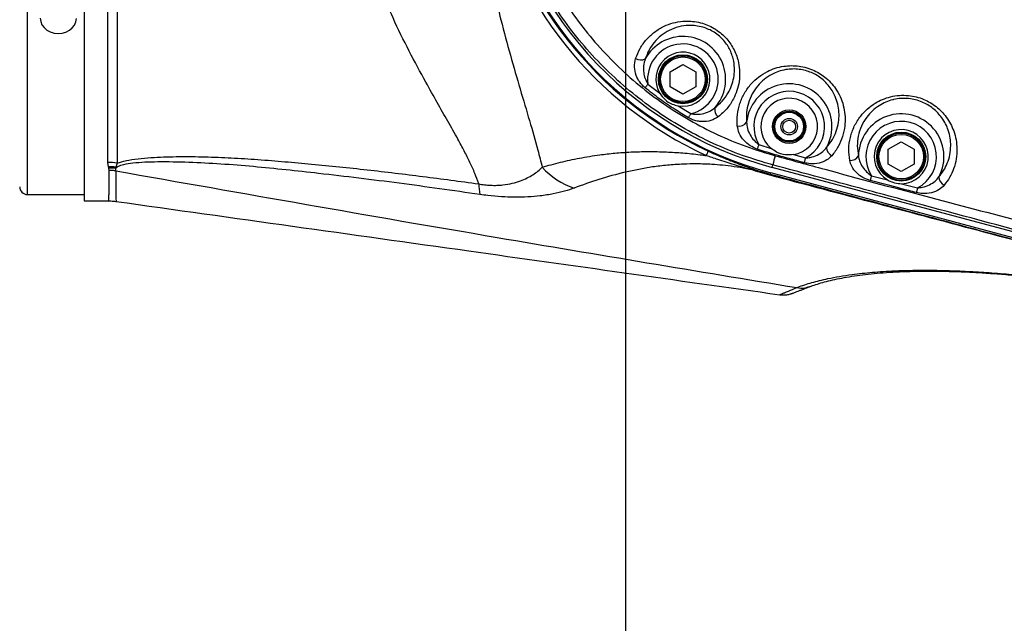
# Model space of a CAD drawing. Extents: x 0 to 8410, y 0 to 5940.
# Tile 134 of 158: x 5412 to 5794, y 4104 to 4338. Entities that reach past the tile are written whole.
import ezdxf

# ---------------------------------------------------------------- set-up
doc = ezdxf.new("R2010")
doc.units = 0
doc.header["$LTSCALE"] = 10
doc.layers.get('0').update_dxf_attribs({"linetype": 'CONTINUOUS'})
doc.styles.add('SLDTEXTSTYLE0', font='TXT', dxfattribs={"width": 0.605})
doc.dimstyles.new('SLDDIMSTYLE1', dxfattribs={"dimtxt": 50, "dimasz": 50, "dimexe": 0, "dimexo": 0.0625, "dimgap": 12.5, "dimtad": 1, "dimdec": 1, "dimrnd": 1e-09, "dimzin": 12, "dimtxsty": 'SLDTEXTSTYLE0', "dimsah": 1, "dimcen": 0.09, "dimazin": 3, "dimtfac": 1, "dimtofl": 0, "dimtmove": 0, "dimatfit": 3, "dimtolj": 1, "dimtzin": 12})
doc.dimstyles.new('SLDDIMSTYLE2', dxfattribs={"dimtxt": 50, "dimasz": 50, "dimexe": 0, "dimexo": 0.0625, "dimgap": 12.5, "dimtad": 1, "dimdec": 0, "dimrnd": 1e-09, "dimzin": 12, "dimtxsty": 'SLDTEXTSTYLE0', "dimsah": 1, "dimcen": 0.09, "dimazin": 3, "dimtfac": 1, "dimtofl": 0, "dimtmove": 0, "dimatfit": 3, "dimtolj": 1, "dimtzin": 12})

# ---------------------------------------------------------------- blocks, each defined once
blk = doc.blocks.new('_D_9')
at = {"color": 7, "linetype": 'CONTINUOUS'}
for p, q in [((6136.63, 4639.08), (2746.63, 4639.08)), ((2761.63, 4639.08), (2761.63, 1533.02)), ((3861.91, 1533.02), (2746.63, 1533.02))]:
    blk.add_line(p, q, dxfattribs=at)
for points in [[(2761.63, 4639.08), (2754.13, 4589.08), (2769.13, 4589.08)], [(2761.63, 1533.02), (2769.13, 1583.02), (2754.13, 1583.02)]]:
    blk.add_solid(points, dxfattribs=at)
at = {"color": 7, "linetype": 'CONTINUOUS', "insert": (2697.18, 3009.66), "char_height": 50, "attachment_point": 1, "rotation": 90, "style": 'SLDTEXTSTYLE0'}
blk.add_mtext('3106', dxfattribs=at)
blk = doc.blocks.new('_D_10')
at = {"color": 7, "linetype": 'CONTINUOUS'}
for p, q in [((4681.63, 4133.02), (4681.63, 5288.89)), ((6156.63, 4443.02), (6156.63, 5288.89)), ((4681.63, 5273.89), (6156.63, 5273.89))]:
    blk.add_line(p, q, dxfattribs=at)
for points in [[(4681.63, 5273.89), (4731.63, 5266.39), (4731.63, 5281.39)], [(6156.63, 5273.89), (6106.63, 5281.39), (6106.63, 5266.39)]]:
    blk.add_solid(points, dxfattribs=at)
at = {"color": 7, "linetype": 'CONTINUOUS', "insert": (5342.75, 5338.34), "char_height": 50, "attachment_point": 1, "style": 'SLDTEXTSTYLE0'}
blk.add_mtext('1475', dxfattribs=at)
blk = doc.blocks.new('_D_14')
at = {"color": 7, "linetype": 'CONTINUOUS'}
for p, q in [((5646.63, 4403.02), (5646.63, 3913.16)), ((6156.63, 4403.02), (6156.63, 3913.16)), ((6156.63, 3928.16), (5646.63, 3928.16))]:
    blk.add_line(p, q, dxfattribs=at)
for points in [[(5646.63, 3928.16), (5696.63, 3920.66), (5696.63, 3935.66)], [(6156.63, 3928.16), (6106.63, 3935.66), (6106.63, 3920.66)]]:
    blk.add_solid(points, dxfattribs=at)
at = {"color": 7, "linetype": 'CONTINUOUS', "insert": (5844.34, 3992.61), "char_height": 50, "attachment_point": 1, "style": 'SLDTEXTSTYLE0'}
blk.add_mtext('510', dxfattribs=at)

msp = doc.modelspace()

# ---------------------------------------------------------------- linework, layer by layer
at = {"color": 7, "linetype": 'CONTINUOUS'}
for p, q in [((5436.634006, 4578.021814), (5436.634006, 4268.021633)), ((5663.938942, 4318.133642), (5668.938937, 4321.020414)), ((5668.938937, 4321.020414), (5673.938932, 4318.133642)), ((5663.938942, 4312.360098), (5663.938942, 4318.133642)), ((5673.938932, 4318.133642), (5673.938932, 4312.360098)), ((5668.938937, 4309.473326), (5663.938942, 4312.360098)), ((5673.938932, 4312.360098), (5668.938937, 4309.473326)), ((5748.634042, 4288.108398), (5753.634038, 4290.99517)), ((5753.634038, 4290.99517), (5758.634033, 4288.108398)), ((5748.634042, 4282.335092), (5748.634042, 4288.108398)), ((5758.634033, 4288.108398), (5758.634033, 4282.335092)), ((5753.634038, 4279.44832), (5748.634042, 4282.335092)), ((5758.634033, 4282.335092), (5753.634038, 4279.44832)), ((5909.098329, 4223.712971), (5703.024807, 4278.930237)), ((5909.637155, 4225.819876), (5703.587713, 4281.030704)), ((5414.634051, 4270.52169), (5436.634006, 4270.52169)), ((5436.634006, 4268.021633), (5446.249427, 4268.021633)), ((5449.006738, 4267.889549), (5449.006738, 4267.903139)), ((5717.484655, 4234.663059), (5717.689337, 4234.731962))]:
    msp.add_line(p, q, dxfattribs=at)
at = {"color": 8, "linetype": 'CONTINUOUS'}
for p, q in [((5445.796313, 4282.949497), (5445.796313, 4563.118746)), ((5449.441018, 4563.421537), (5449.441018, 4282.646944)), ((5414.634051, 4270.52169), (5414.634051, 4423.021843)), ((5655.374708, 4313.336899), (5659.948887, 4309.821894)), ((5667.066636, 4304.915239), (5671.983065, 4301.891376)), ((5698.384227, 4289.899399), (5703.153791, 4288.399984)), ((5446.091117, 4281.232168), (5445.796313, 4282.949497)), ((5449.441018, 4282.646944), (5448.895158, 4281.174948)), ((5711.793604, 4285.983135), (5716.464343, 4284.693052)), ((5446.248474, 4280.728628), (5446.091117, 4281.232168)), ((5446.38616, 4279.853632), (5446.248474, 4280.728628)), ((5448.895158, 4281.174948), (5448.769154, 4280.690958)), ((5449.294629, 4281.046678), (5448.769154, 4280.690958)), ((5702.893676, 4278.440763), (5703.024807, 4278.930237)), ((5703.587713, 4281.030704), (5703.846159, 4281.995346)), ((5742.103161, 4277.827551), (5748.287501, 4276.184847)), ((5753.797593, 4274.723102), (5759.984912, 4273.084928)), ((5713.136973, 4234.392692), (5713.135066, 4234.392931)), ((5717.689337, 4234.731962), (5718.021097, 4234.843304))]:
    msp.add_line(p, q, dxfattribs=at)
at = {"color": 7, "linetype": 'CONTINUOUS', "flags": 128}
for points in [[(5419.634881, 4338.96332), (5419.786872, 4337.654878), (5420.282306, 4336.407711), (5421.096148, 4335.284283), (5422.187748, 4334.340622), (5423.502268, 4333.624651), (5424.973907, 4333.171894), (5426.528754, 4333.005001)], [(5426.528754, 4333.005001), (5428.088846, 4333.132555), (5429.575982, 4333.54788), (5430.915656, 4334.230472), (5432.040515, 4335.146), (5432.894411, 4336.248447), (5433.43431, 4337.48274), (5433.63327, 4338.786651)]]:
    msp.add_lwpolyline(points, dxfattribs=at)
at = {"color": 8, "linetype": 'CONTINUOUS', "flags": 128}
for points in [[(5655.374708, 4313.336899), (5655.224862, 4313.14974), (5655.07585, 4312.964012), (5654.928746, 4312.78043), (5654.784503, 4312.600424), (5654.644074, 4312.425186), (5654.508295, 4312.255909), (5654.377999, 4312.093307), (5654.25414, 4311.938812)], [(5671.983065, 4301.891376), (5671.85873, 4301.679422), (5671.735348, 4301.468899), (5671.613516, 4301.261474), (5671.494188, 4301.057865), (5671.378197, 4300.860216), (5671.26626, 4300.669243), (5671.159091, 4300.486614), (5671.057405, 4300.313522)], [(5698.384227, 4289.899399), (5698.303403, 4289.658596), (5698.223295, 4289.419462), (5698.144378, 4289.183666), (5698.067131, 4288.953115), (5697.992029, 4288.729479), (5697.919907, 4288.514187), (5697.851123, 4288.308908), (5697.786035, 4288.114836)], [(5678.027334, 4285.632183), (5678.195896, 4285.996248), (5678.344788, 4286.317875), (5678.473773, 4286.596586), (5678.582491, 4286.83119), (5678.670587, 4287.021448), (5678.73794, 4287.166883), (5678.784194, 4287.267019), (5678.809466, 4287.321617)], [(5716.464343, 4284.693052), (5716.395797, 4284.442474), (5716.327729, 4284.194042), (5716.260733, 4283.949186), (5716.195287, 4283.710052), (5716.131868, 4283.478071), (5716.070833, 4283.255388), (5716.012897, 4283.043434), (5715.958299, 4282.843878)], [(5742.103161, 4277.827551), (5742.036643, 4277.576734), (5741.970481, 4277.327825), (5741.905393, 4277.082731), (5741.841735, 4276.84312), (5741.779985, 4276.610901), (5741.720738, 4276.387979), (5741.664352, 4276.175548), (5741.611304, 4275.975754)], [(5759.984912, 4273.084928), (5759.919109, 4272.835781), (5759.853663, 4272.588302), (5759.78929, 4272.344639), (5759.726228, 4272.106459), (5759.665193, 4271.875431), (5759.606542, 4271.653463), (5759.550633, 4271.441986), (5759.497943, 4271.242906)]]:
    msp.add_lwpolyline(points, dxfattribs=at)
at = {"color": 7, "linetype": 'CONTINUOUS'}
for centre, radius in [((5668.938976, 4315.246853), 9.5), ((5668.938976, 4315.246853), 9.135), ((5710.179417, 4296.864079), 6.5), ((5710.179417, 4296.864079), 6), ((5710.179417, 4296.864079), 5.571281), ((5710.179417, 4296.864079), 3.2), ((5710.179417, 4296.864079), 2.5), ((5753.634054, 4285.221738), 9.5), ((5753.634054, 4285.221738), 9.135)]:
    msp.add_circle(centre, radius, dxfattribs=at)
at = {"color": 8, "linetype": 'CONTINUOUS'}
for centre in [(5668.938976, 4315.246853), (5753.634054, 4285.221738)]:
    msp.add_circle(centre, 8.635, dxfattribs=at)
at = {"color": 7, "linetype": 'CONTINUOUS'}
for centre, radius, start, end in [((5804.021524, 3538.989613), 1580, 55, 155), ((5741.634054, 4423.021738), 147, 188.65002496, 255), ((5741.634054, 4423.021738), 149.174604, 189.35523939, 255), ((5668.938976, 4315.246853), 10.5, 259.72833237, 211.10805152), ((5710.179417, 4296.864079), 11, 278.43832991, 230.30528843), ((5753.634054, 4285.221738), 10.5, 270.89263015, 239.39006511), ((5414.634054, 4273.521738), 3, 180, 270)]:
    msp.add_arc(centre, radius, start, end, dxfattribs=at)
at = {"color": 8, "linetype": 'CONTINUOUS'}
for centre, radius, start, end in [((5741.634054, 4423.021738), 149.537449, 191.06463321, 245.15747184), ((5741.634054, 4423.021738), 151.39911, 191.74604587, 245.15747184), ((5668.938976, 4315.246853), 16.595797, 318.1646821, 151.51174681), ((5668.938976, 4315.246853), 13.698019, 282.83992497, 188.01497827), ((5652.583912, 4326.510499), 3.786436, 238.50628796, 297.8491281), ((5710.179417, 4296.864079), 16.595797, 330.88322779, 174.25474739), ((5710.179417, 4296.864079), 13.698019, 297.31098256, 210.56067174), ((5684.977121, 4303.529593), 3.729917, 169.99553867, 231.25788981), ((5753.634054, 4285.221738), 16.595797, 331.56730272, 179.08088152), ((5690.694413, 4300.848183), 3.772487, 260.27399174, 321.99564998), ((5753.634054, 4285.221738), 13.698019, 297.62197125, 212.67042736), ((5728.34019, 4288.834349), 3.662493, 180.71561084, 243.73691717), ((5445.798925, 4260.876728), 22.072769, 80.50253898, 90.00677983), ((5777.707988, 4265.592502), 75.661239, 164.69917728, 167.4792467), ((5733.894326, 4287.356652), 3.659168, 266.31597944, 329.28998441), ((5447.05601, 4259.782476), 21.471383, 85.08626381, 92.57565629), ((5447.18866, 4259.286861), 21.46237, 85.7769031, 92.51071869), ((5458.044407, 4308.982394), 29.273927, 251.78768038, 252.60885992), ((5636.097523, 4300.8866), 29.384682, 222.28178967, 251.50790732), ((5696.127446, 4278.65668), 1.752172, 82.93720835, 118.51919078), ((5704.780437, 4277.393671), 2.157839, 150.97111889, 163.4715752), ((5611.77875, 4274.883091), 22.034467, 180.62247348, 191.43016771), ((5771.899824, 4277.4418), 3.673849, 181.90054807, 244.33546048)]:
    msp.add_arc(centre, radius, start, end, dxfattribs=at)
for points, knots in [([(5589.745583, 4274.643709), (5589.262617, 4275.991208), (5588.29654, 4278.686611), (5586.343057, 4282.966536), (5584.12633, 4287.39194), (5581.283389, 4292.687154), (5577.788622, 4298.909507), (5573.596124, 4306.25811), (5568.524985, 4315.257198), (5562.669946, 4326.116225), (5556.704231, 4338.278049), (5551.473578, 4350.351972), (5547.014103, 4362.282209), (5543.163217, 4374.774606), (5540.163775, 4387.405446), (5538.066548, 4400.024601), (5536.860026, 4412.601179), (5536.560515, 4425.455196), (5537.088279, 4435.805196), (5538.104349, 4445.742127), (5539.534138, 4455.253262), (5542.04178, 4466.857467), (5545.245539, 4478.285141), (5548.674939, 4488.306934), (5552.304704, 4497.592851), (5556.022701, 4506.166261), (5560.560176, 4515.690726), (5565.632932, 4525.49015), (5571.154706, 4535.496111), (5576.187013, 4544.323269), (5580.571825, 4552.055677), (5584.224867, 4558.806636), (5587.506865, 4565.367125), (5589.021367, 4569.456784), (5589.7823, 4571.511556)], [0, 0, 0, 0, 0.0188525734, 0.0377107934, 0.0567362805, 0.0757649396, 0.103784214, 0.1318976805, 0.1614334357, 0.2051129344, 0.2490175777, 0.2861815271, 0.3235285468, 0.3615410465, 0.3998312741, 0.4348717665, 0.4701914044, 0.5064419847, 0.543030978, 0.5574120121, 0.5908760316, 0.6245730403, 0.6589320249, 0.6934886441, 0.7174012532, 0.7475142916, 0.7776293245, 0.8140310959, 0.8507509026, 0.8876089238, 0.9153806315, 0.9431450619, 0.9714343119, 1, 1, 1, 1]), ([(5703.846159, 4281.995346), (5699.915466, 4283.153322), (5692.040057, 4285.473404), (5680.645845, 4290.204346), (5669.659251, 4295.79277), (5659.198021, 4302.294117), (5649.334804, 4309.668139), (5640.114744, 4317.853575), (5631.605643, 4326.775607), (5623.882697, 4336.369297), (5617.015746, 4346.594147), (5611.024437, 4357.371525), (5605.943237, 4368.608255), (5602.012067, 4379.755214), (5599.059861, 4390.677614), (5597.83599, 4397.779248), (5597.224059, 4401.330044)], [0, 0, 0, 0, 0.0725652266, 0.1453893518, 0.2182150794, 0.2907813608, 0.3633445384, 0.43616796, 0.5089903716, 0.5815539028, 0.6541290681, 0.7269625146, 0.7997966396, 0.8723705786, 0.9361856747, 1, 1, 1, 1]), ([(5601.598444, 4402.321865), (5601.767622, 4401.221316), (5602.39054, 4397.169084), (5603.814928, 4390.221535), (5606.392914, 4380.610298), (5610.016561, 4370.266588), (5614.895919, 4359.347329), (5620.658778, 4348.867147), (5627.27125, 4338.90881), (5634.71867, 4329.549268), (5642.935661, 4320.829691), (5651.846404, 4312.820308), (5661.391141, 4305.589069), (5671.529976, 4299.200398), (5682.192782, 4293.69496), (5693.25712, 4289.021008), (5700.909368, 4286.711303), (5704.728665, 4285.558512)], [0, 0, 0, 0, 0.0202704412, 0.0746360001, 0.1290032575, 0.2013308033, 0.2739113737, 0.3464920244, 0.4188182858, 0.4912708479, 0.5639804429, 0.6366897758, 0.7091402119, 0.7817243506, 0.8545674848, 0.9274134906, 1, 1, 1, 1]), ([(5589.086475, 4389.994909), (5589.156692, 4389.322883), (5589.690281, 4384.216066), (5590.919928, 4374.814183), (5593.05619, 4362.130275), (5595.542502, 4349.924467), (5598.515617, 4337.291601), (5601.98473, 4324.383569), (5605.800202, 4311.344384), (5609.460461, 4299.099322), (5612.372395, 4289.072663), (5613.810523, 4283.309037), (5614.357414, 4281.11725)], [0, 0, 0, 0, 0.0152847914, 0.1161511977, 0.2173824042, 0.3187325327, 0.4197627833, 0.5453574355, 0.671304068, 0.7972770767, 0.9229086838, 1, 1, 1, 1]), ([(5650.605859, 4323.281814), (5651.136463, 4324.617274), (5652.197836, 4327.288607), (5654.730726, 4330.745377), (5657.86088, 4333.667151), (5661.379535, 4335.81321), (5665.097748, 4337.195321), (5668.111901, 4337.736397), (5670.923092, 4337.865468), (5673.487734, 4337.698663), (5676.431424, 4337.059767), (5679.170091, 4336.020082), (5681.656435, 4334.670764), (5683.947531, 4332.957616), (5685.931635, 4330.994786), (5687.557748, 4328.864129), (5688.874691, 4326.600392), (5689.881293, 4324.195722), (5690.688668, 4321.277192), (5691.063954, 4317.943295), (5690.830851, 4314.289406), (5689.994865, 4310.799511), (5688.46112, 4307.224834), (5686.135965, 4303.67502), (5683.807102, 4301.638463), (5682.642879, 4300.620367)], [0, 0, 0, 0, 0.0579868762, 0.1159917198, 0.1742365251, 0.2324584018, 0.281402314, 0.330302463, 0.3493570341, 0.3867578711, 0.4241245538, 0.4560487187, 0.4879539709, 0.5201132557, 0.5522729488, 0.582172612, 0.6120882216, 0.6442019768, 0.6763393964, 0.7249505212, 0.773615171, 0.8230124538, 0.8724242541, 0.9362235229, 1, 1, 1, 1]), ([(5681.30392, 4304.177572), (5682.318029, 4305.008672), (5684.374569, 4306.694085), (5686.472113, 4309.6723), (5687.912647, 4312.730889), (5688.735066, 4315.716443), (5689.044968, 4318.890852), (5688.804972, 4321.789815), (5688.162866, 4324.364842), (5687.334079, 4326.460107), (5686.217227, 4328.454331), (5684.828014, 4330.305961), (5683.102443, 4332.032269), (5681.106143, 4333.509647), (5678.915612, 4334.677822), (5676.518884, 4335.546197), (5673.92668, 4336.064512), (5670.761189, 4336.201682), (5667.213901, 4335.679242), (5663.588205, 4334.300312), (5660.382973, 4332.245235), (5657.754141, 4329.666519), (5655.63703, 4326.638668), (5654.784406, 4324.330977), (5654.352727, 4323.162605)], [0, 0, 0, 0, 0.06366226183, 0.1291026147, 0.17887473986, 0.22952020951, 0.27787496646, 0.32747349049, 0.35896265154, 0.39107355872, 0.41984392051, 0.44937816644, 0.47992472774, 0.51164611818, 0.54228028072, 0.5739186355, 0.61043920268, 0.64804184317, 0.70564440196, 0.76568221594, 0.82381321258, 0.88355261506, 0.94104330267, 1, 1, 1, 1]), ([(5654.25414, 4311.938812), (5653.51018, 4312.663612), (5652.053268, 4314.082999), (5650.666322, 4316.901785), (5649.933744, 4320.091437), (5650.375872, 4322.19012), (5650.605859, 4323.281814)], [0, 0, 0, 0, 0.22873882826, 0.4479432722, 0.71283066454, 1, 1, 1, 1]), ([(5654.352727, 4323.162605), (5654.070617, 4322.277631), (5653.523397, 4320.561012), (5653.626754, 4317.923862), (5654.193582, 4315.473915), (5654.973658, 4314.062519), (5655.374708, 4313.336899)], [0, 0, 0, 0, 0.2798344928, 0.5428057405, 0.7649492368, 1, 1, 1, 1]), ([(5690.057101, 4297.129919), (5690.015236, 4298.614829), (5689.931489, 4301.585252), (5690.937467, 4305.880318), (5692.725657, 4309.900715), (5695.215794, 4313.361492), (5698.237635, 4316.18785), (5701.406995, 4318.206355), (5704.716834, 4319.570851), (5707.84296, 4320.324238), (5710.96798, 4320.582549), (5714.000538, 4320.408419), (5717.032713, 4319.760823), (5719.862374, 4318.706001), (5722.386131, 4317.311436), (5724.720328, 4315.595113), (5726.834302, 4313.49145), (5728.821484, 4310.811618), (5730.414902, 4307.684894), (5731.496181, 4304.172346), (5731.954942, 4300.617574), (5731.826864, 4296.845115), (5730.975796, 4292.973912), (5729.345503, 4289.037839), (5727.605558, 4286.726756), (5726.71956, 4285.549929)], [0, 0, 0, 0, 0.0560739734, 0.1121707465, 0.1687220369, 0.2252540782, 0.2739599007, 0.322616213, 0.3604934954, 0.3983324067, 0.4302931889, 0.4622300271, 0.494453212, 0.5266612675, 0.5554680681, 0.584287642, 0.6186545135, 0.6530665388, 0.6975750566, 0.7421295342, 0.7874734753, 0.8328368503, 0.8878659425, 0.9429002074, 1, 1, 1, 1]), ([(5724.677982, 4288.788606), (5725.471744, 4289.77016), (5727.027954, 4291.694546), (5728.54925, 4295.034833), (5729.390389, 4298.357969), (5729.598997, 4301.652453), (5729.277353, 4304.755807), (5728.399621, 4307.869747), (5727.057146, 4310.63222), (5725.343808, 4313.036369), (5723.534295, 4314.900991), (5721.50049, 4316.445482), (5719.390931, 4317.622118), (5717.093552, 4318.504842), (5715.312918, 4318.915962), (5713.430729, 4319.184475), (5711.445637, 4319.28145), (5708.707597, 4319.010783), (5705.962665, 4318.294744), (5703.102928, 4317.029321), (5700.363714, 4315.186019), (5697.799453, 4312.656955), (5695.696259, 4309.581343), (5694.245662, 4306.078892), (5693.463789, 4302.353454), (5693.598709, 4299.811798), (5693.666997, 4298.525383)], [0, 0, 0, 0, 0.0574177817, 0.1125705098, 0.1689153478, 0.2144780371, 0.2608572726, 0.3050908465, 0.3504819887, 0.3840335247, 0.4185008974, 0.4459722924, 0.4743564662, 0.5017301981, 0.5300399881, 0.5370796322, 0.5680082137, 0.5999196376, 0.6370115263, 0.6751949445, 0.7235890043, 0.7733307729, 0.8297707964, 0.8876832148, 0.9431528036, 1, 1, 1, 1]), ([(5671.057405, 4300.313522), (5669.347064, 4301.351352), (5665.580708, 4303.636766), (5659.953398, 4307.493421), (5656.15556, 4310.455715), (5654.25414, 4311.938812)], [0, 0, 0, 0, 0.2934799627, 0.6462748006, 1, 1, 1, 1]), ([(5733.65921, 4283.705046), (5733.479734, 4285.217467), (5733.12072, 4288.242847), (5733.776867, 4292.728951), (5735.292044, 4297.030998), (5737.563856, 4300.714609), (5740.346945, 4303.705141), (5743.224159, 4305.876332), (5746.316665, 4307.468769), (5749.487461, 4308.528613), (5752.912282, 4309.063796), (5756.299814, 4309.031709), (5759.493107, 4308.465032), (5762.335131, 4307.525125), (5764.916715, 4306.228054), (5767.256534, 4304.637209), (5769.348092, 4302.744904), (5771.248524, 4300.498099), (5772.837314, 4297.958774), (5774.144209, 4294.995514), (5775.0025, 4291.765674), (5775.365081, 4288.117337), (5775.081971, 4284.310487), (5774.083861, 4280.560987), (5772.528473, 4277.114469), (5771.048543, 4275.124998), (5770.308675, 4274.130394)], [0, 0, 0, 0, 0.0578870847, 0.1157946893, 0.1742676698, 0.2327006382, 0.2776618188, 0.3225783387, 0.3587497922, 0.3948876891, 0.4313089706, 0.4676959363, 0.4986629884, 0.5296321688, 0.5584936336, 0.5873673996, 0.6181173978, 0.6488862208, 0.6843717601, 0.7198785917, 0.7623962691, 0.8049374, 0.8557042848, 0.90648324, 0.9532477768, 1, 1, 1, 1]), ([(5768.227996, 4277.319958), (5768.885791, 4278.144625), (5770.21276, 4279.808229), (5771.639566, 4282.719421), (5772.60585, 4285.941118), (5772.941817, 4289.236079), (5772.705903, 4292.443851), (5772.01688, 4295.284667), (5770.915414, 4297.925877), (5769.555822, 4300.179728), (5767.900295, 4302.199661), (5766.076345, 4303.886057), (5764.009798, 4305.324179), (5761.741568, 4306.478303), (5759.214284, 4307.331883), (5756.449338, 4307.817139), (5753.535057, 4307.857255), (5751.507513, 4307.546876), (5749.511161, 4307.057865), (5747.553701, 4306.382756), (5744.861779, 4304.939602), (5742.355582, 4302.97912), (5739.989715, 4300.315631), (5738.080397, 4297.041977), (5736.885563, 4293.288938), (5736.43955, 4289.387494), (5736.838441, 4286.798418), (5737.040343, 4285.48794)], [0, 0, 0, 0, 0.0465095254, 0.093823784, 0.1445965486, 0.1964124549, 0.2389195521, 0.2822224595, 0.3174365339, 0.3533292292, 0.383498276, 0.4143270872, 0.4422902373, 0.4710154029, 0.5007071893, 0.531515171, 0.5647665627, 0.5994153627, 0.6029932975, 0.6383852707, 0.6748386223, 0.719396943, 0.7651988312, 0.823451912, 0.8834552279, 0.9410100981, 1, 1, 1, 1]), ([(5671.983065, 4301.891376), (5672.454793, 4301.810419), (5673.916567, 4301.559552), (5676.377792, 4301.730898), (5679.141654, 4302.555985), (5680.58963, 4303.641891), (5681.30392, 4304.177572)], [0, 0, 0, 0, 0.1402023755, 0.4344538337, 0.721014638, 1, 1, 1, 1]), ([(5682.642879, 4300.620367), (5681.726823, 4300.071744), (5679.891354, 4298.972487), (5676.899542, 4298.679988), (5674.478144, 4298.98078), (5672.687201, 4299.469579), (5671.589734, 4300.037871), (5671.057405, 4300.313522)], [0, 0, 0, 0, 0.286894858, 0.5748414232, 0.7194421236, 0.8639145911, 1, 1, 1, 1]), ([(5693.666997, 4298.525383), (5693.736202, 4297.72664), (5693.882148, 4296.042202), (5694.931852, 4293.659305), (5696.439348, 4291.514793), (5697.741484, 4290.433254), (5698.384227, 4289.899399)], [0, 0, 0, 0, 0.2450372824, 0.5167497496, 0.7614641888, 1, 1, 1, 1]), ([(5697.786035, 4288.114836), (5696.836613, 4288.523844), (5694.887851, 4289.363364), (5692.448346, 4291.542739), (5690.621567, 4294.207877), (5690.240053, 4296.182841), (5690.057101, 4297.129919)], [0, 0, 0, 0, 0.2292282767, 0.4705086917, 0.7460866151, 1, 1, 1, 1]), ([(5614.357414, 4281.11725), (5616.679454, 4281.768788), (5621.323986, 4283.071989), (5628.740358, 4284.674243), (5635.833446, 4285.83383), (5642.520117, 4286.605888), (5648.731933, 4287.059551), (5655.380586, 4287.240733), (5662.092314, 4287.112913), (5668.832528, 4286.691784), (5674.070242, 4286.160814), (5677.236523, 4285.737828), (5678.027334, 4285.632183)], [0, 0, 0, 0, 0.1396820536, 0.2793912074, 0.4190259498, 0.5175646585, 0.6162564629, 0.714807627, 0.8131536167, 0.893279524, 0.9733454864, 1, 1, 1, 1]), ([(5678.809466, 4287.321617), (5680.240037, 4286.673554), (5683.112441, 4285.372326), (5687.49656, 4283.577685), (5691.910577, 4281.895542), (5694.862999, 4280.896382), (5696.342887, 4280.395557)], [0, 0, 0, 0, 0.2455752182, 0.4930838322, 0.745910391, 1, 1, 1, 1]), ([(5715.958299, 4282.843878), (5714.032338, 4283.382829), (5710.032661, 4284.502077), (5703.94319, 4286.150978), (5699.838676, 4287.460135), (5697.786035, 4288.114836)], [0, 0, 0, 0, 0.3170740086, 0.6584730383, 1, 1, 1, 1]), ([(5716.464343, 4284.693052), (5717.095814, 4284.75356), (5718.68195, 4284.905545), (5721.046788, 4285.730863), (5723.2299, 4287.068548), (5724.228229, 4288.254381), (5724.677982, 4288.788606)], [0, 0, 0, 0, 0.1940054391, 0.4873044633, 0.7690274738, 1, 1, 1, 1]), ([(5590.181293, 4270.516445), (5579.744023, 4272.005805), (5558.870781, 4274.984341), (5533.797651, 4278.031443), (5514.94015, 4280.096274), (5502.2839, 4281.362633), (5489.696754, 4282.381297), (5477.26954, 4283.040493), (5467.452793, 4283.200008), (5460.201862, 4283.046166), (5455.69615, 4282.722253), (5452.148794, 4282.175604), (5450.144914, 4281.560565), (5449.466299, 4281.150431), (5449.294629, 4281.046678)], [0, 0, 0, 0, 0.2153901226, 0.4307534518, 0.5180344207, 0.6055516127, 0.6929328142, 0.7800060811, 0.8669136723, 0.9033209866, 0.9396656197, 0.9705509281, 0.9925502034, 1, 1, 1, 1]), ([(5449.441018, 4282.646944), (5449.735455, 4282.75958), (5451.067001, 4283.268957), (5454.130274, 4283.966175), (5458.715584, 4284.581984), (5465.239446, 4285.046938), (5473.491192, 4285.289675), (5483.510356, 4285.195268), (5493.730323, 4284.778424), (5504.07445, 4284.116515), (5514.471329, 4283.274393), (5528.588878, 4281.999517), (5546.447514, 4280.161957), (5568.08494, 4277.570398), (5582.525543, 4275.619248), (5589.745583, 4274.643709)], [0, 0, 0, 0, 0.00975253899, 0.04410435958, 0.08278238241, 0.12153074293, 0.19306850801, 0.26471558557, 0.33664048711, 0.40879525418, 0.48097574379, 0.55287000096, 0.7018880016, 0.85094940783, 1, 1, 1, 1]), ([(5695.290866, 4280.196239), (5694.71058, 4280.310295), (5692.493185, 4280.746126), (5688.757235, 4281.347013), (5684.27667, 4281.885449), (5679.42093, 4282.270546), (5674.331527, 4282.432723), (5668.613013, 4282.32224), (5662.859803, 4281.927251), (5657.115876, 4281.229854), (5651.762912, 4280.310656), (5644.697717, 4278.790902), (5636.199919, 4276.480889), (5629.918537, 4274.173138), (5626.777472, 4273.019125)], [0, 0, 0, 0, 0.0158844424, 0.0606978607, 0.1057835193, 0.1507699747, 0.217057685, 0.2834088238, 0.3688809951, 0.4544988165, 0.5402297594, 0.6258560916, 0.812905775, 1, 1, 1, 1]), ([(5695.290866, 4280.196239), (5693.158504, 4280.802309), (5688.878779, 4282.018711), (5683.095137, 4283.848574), (5679.521474, 4285.106322), (5678.027334, 4285.632183)], [0, 0, 0, 0, 0.3662211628, 0.7350186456, 1, 1, 1, 1]), ([(5704.728665, 4285.558512), (5711.159799, 4283.801831), (5743.315313, 4275.018472), (5793.839334, 4261.760775), (5856.205246, 4245.438778), (5892.768423, 4235.848688), (5911.050024, 4231.05364)], [0, 0, 0, 0, 0.0937214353, 0.4686049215, 0.7343022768, 1, 1, 1, 1]), ([(5726.71956, 4285.549929), (5726.117486, 4284.968162), (5724.798864, 4283.694016), (5721.837703, 4282.576503), (5718.694425, 4282.276485), (5716.72935, 4282.683984), (5715.958299, 4282.843878)], [0, 0, 0, 0, 0.2403666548, 0.5264352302, 0.8141839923, 1, 1, 1, 1]), ([(5741.611304, 4275.975754), (5740.648485, 4276.314574), (5738.678929, 4277.007671), (5736.165726, 4278.941483), (5734.346298, 4281.246166), (5733.871112, 4282.946712), (5733.65921, 4283.705046)], [0, 0, 0, 0, 0.240350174, 0.4916640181, 0.773314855, 1, 1, 1, 1]), ([(5737.040343, 4285.48794), (5737.152503, 4284.840161), (5737.407342, 4283.36833), (5738.510288, 4281.264392), (5740.104788, 4279.294721), (5741.440632, 4278.313968), (5742.103161, 4277.827551)], [0, 0, 0, 0, 0.2175666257, 0.4943372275, 0.7492097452, 1, 1, 1, 1]), ([(5446.249427, 4268.080284), (5446.249478, 4268.06109), (5446.249811, 4267.934748), (5446.257373, 4268.380029), (5446.27075, 4269.357293), (5446.291216, 4271.118281), (5446.317463, 4273.542983), (5446.349192, 4276.435122), (5446.373823, 4278.712759), (5446.38616, 4279.853632)], [0, 0, 0, 0, 0.0281730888, 0.185448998, 0.343330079, 0.5185721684, 0.6946530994, 0.8470511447, 1, 1, 1, 1]), ([(5448.872628, 4279.707243), (5448.339341, 4279.759491), (5447.512381, 4279.840511), (5446.681297, 4279.850193), (5446.38616, 4279.853632)], [0, 0, 0, 0, 0.6448770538, 1, 1, 1, 1]), ([(5448.769154, 4280.690958), (5448.821069, 4280.199104), (5448.872986, 4279.707239), (5448.872985, 4279.707243), (5448.872985, 4279.707243)], [0, 0, 0, 0, 0.9999779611, 1, 1, 1, 1]), ([(5448.872985, 4279.707243), (5448.872906, 4279.707243), (5448.872787, 4279.707243), (5448.872668, 4279.707243), (5448.872628, 4279.707243)], [0, 0, 0, 0, 0.6665853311, 1, 1, 1, 1]), ([(5448.872628, 4279.707243), (5448.872628, 4279.707243), (5448.872628, 4279.707245), (5448.8905, 4277.882129), (5448.906475, 4276.523511), (5448.94069, 4273.279973), (5448.96725, 4270.970343), (5448.988357, 4269.170894), (5449.000968, 4268.192988), (5449.006939, 4267.743897), (5449.006765, 4267.870207), (5449.006738, 4267.889549)], [0, 0, 0, 0, 0.0000004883, 0.0046819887, 0.1546878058, 0.305221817, 0.4803940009, 0.6564084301, 0.8136303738, 0.9714606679, 1, 1, 1, 1]), ([(5448.872985, 4279.707243), (5498.18584, 4270.999276), (5586.199504, 4255.457284), (5674.366732, 4240.826351), (5713.135066, 4234.392931)], [0, 0, 0, 0, 0.5602863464, 1, 1, 1, 1]), ([(5589.745583, 4274.643709), (5590.477337, 4274.519018), (5592.049324, 4274.25115), (5594.43275, 4274.069319), (5596.837264, 4274.062239), (5599.717367, 4274.280658), (5602.842531, 4274.847592), (5605.925614, 4275.791426), (5608.558587, 4276.926021), (5610.804531, 4278.19978), (5612.759141, 4279.594105), (5613.823888, 4280.608803), (5614.357414, 4281.11725)], [0, 0, 0, 0, 0.054994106, 0.11814080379, 0.18337140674, 0.2518819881, 0.3747824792, 0.50125601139, 0.62382600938, 0.74744485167, 0.8734489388, 1, 1, 1, 1]), ([(5702.711763, 4278.007557), (5701.463289, 4278.348718), (5698.948223, 4279.03599), (5696.515825, 4279.807637), (5695.290866, 4280.196239)], [0, 0, 0, 0, 0.49639820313, 1, 1, 1, 1]), ([(5696.342887, 4280.395557), (5697.402567, 4280.054957), (5699.539895, 4279.36798), (5701.769501, 4278.751563), (5702.893676, 4278.440763)], [0, 0, 0, 0, 0.49579661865, 1, 1, 1, 1]), ([(5702.893676, 4278.440763), (5730.846133, 4270.930984), (5772.779376, 4259.665091), (5828.67184, 4244.624661), (5863.019092, 4235.360777), (5889.791562, 4228.12055), (5902.576868, 4224.646967), (5908.971133, 4222.909738)], [0, 0, 0, 0, 0.40647163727, 0.60977371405, 0.81306193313, 0.90650739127, 1, 1, 1, 1]), ([(5909.888448, 4226.757576), (5892.718516, 4231.361699), (5858.378659, 4240.569944), (5806.870258, 4254.384688), (5763.944628, 4265.892395), (5729.60383, 4275.098408), (5712.431991, 4279.696382), (5703.846159, 4281.995346)], [0, 0, 0, 0, 0.2500007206, 0.5000013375, 0.7499973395, 0.8749999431, 1, 1, 1, 1]), ([(5908.655347, 4222.916891), (5902.29508, 4224.637422), (5889.570191, 4228.079661), (5862.860842, 4235.266154), (5828.544149, 4244.466921), (5772.636497, 4259.403837), (5730.684486, 4270.565316), (5702.711763, 4278.007557)], [0, 0, 0, 0, 0.0930117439, 0.1860871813, 0.3895040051, 0.5929340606, 1, 1, 1, 1]), ([(5759.497943, 4271.242906), (5757.564096, 4271.753085), (5751.600725, 4273.326317), (5745.639428, 4274.907397), (5741.611304, 4275.975754)], [0, 0, 0, 0, 0.3242873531, 1, 1, 1, 1]), ([(5759.984912, 4273.084928), (5760.627369, 4273.15203), (5762.2304, 4273.319458), (5764.612662, 4274.182581), (5766.793222, 4275.563569), (5767.783767, 4276.77615), (5768.227996, 4277.319958)], [0, 0, 0, 0, 0.1956723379, 0.4882339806, 0.7704879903, 1, 1, 1, 1]), ([(5626.777472, 4273.019125), (5625.583076, 4272.595439), (5623.192056, 4271.747278), (5618.777896, 4270.715846), (5613.985672, 4269.974857), (5608.879819, 4269.542285), (5603.837504, 4269.417296), (5598.583638, 4269.600757), (5594.049831, 4269.986591), (5591.212209, 4270.375246), (5590.181293, 4270.516445)], [0, 0, 0, 0, 0.15660052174, 0.31349325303, 0.46969922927, 0.59595590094, 0.7220410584, 0.83023121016, 0.93832249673, 1, 1, 1, 1]), ([(5770.308675, 4274.130394), (5769.712681, 4273.535675), (5768.400802, 4272.226602), (5765.440388, 4271.049208), (5762.271883, 4270.700264), (5760.283005, 4271.089331), (5759.497943, 4271.242906)], [0, 0, 0, 0, 0.23868366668, 0.52538154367, 0.81265565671, 1, 1, 1, 1]), ([(5713.135066, 4234.392931), (5713.278446, 4234.448675), (5715.08602, 4235.151436), (5718.874826, 4236.397332), (5724.383536, 4237.755258), (5729.675584, 4238.76177), (5735.383167, 4239.627006), (5742.411703, 4240.393005), (5750.335404, 4240.906821), (5758.08433, 4241.141893), (5765.525056, 4241.164141), (5773.319779, 4240.993085), (5781.442513, 4240.627439), (5789.924161, 4240.064574), (5798.708388, 4239.306309), (5807.796007, 4238.354826), (5817.143389, 4237.215606), (5826.750841, 4235.891742), (5836.58848, 4234.391294), (5846.673286, 4232.716282), (5856.975294, 4230.875186), (5867.534595, 4228.866986), (5878.282798, 4226.707294), (5889.214314, 4224.411906), (5896.583913, 4222.786398), (5900.278153, 4221.971561)], [0, 0, 0, 0, 0.00450928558, 0.05684776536, 0.10918994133, 0.14465514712, 0.18012084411, 0.2341350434, 0.28815083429, 0.33067943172, 0.37342230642, 0.41616596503, 0.45959748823, 0.50302958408, 0.54715280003, 0.59127643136, 0.63561392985, 0.68022044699, 0.72504246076, 0.76986452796, 0.81540324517, 0.86094207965, 0.90721566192, 0.95348897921, 1, 1, 1, 1]), ([(5706.495466, 4231.631567), (5706.53526, 4231.647777), (5706.616184, 4231.680741), (5707.277821, 4231.955155), (5708.351912, 4232.400559), (5710.130113, 4233.139556), (5711.988845, 4233.9142), (5713.136973, 4234.392692)], [0, 0, 0, 0, 0.1709266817, 0.3475889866, 0.5273114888, 0.7080231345, 1, 1, 1, 1]), ([(5713.136973, 4234.392692), (5714.189527, 4234.231425), (5715.887325, 4233.971296), (5717.427437, 4234.603336), (5718.012752, 4234.843542)], [0, 0, 0, 0, 0.61995256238, 1, 1, 1, 1])]:
    msp.add_open_spline(points, degree=3, knots=knots, dxfattribs=at)
at = {"color": 7, "linetype": 'CONTINUOUS'}
for points, knots in [([(5659.948887, 4309.821894), (5660.546486, 4309.001194), (5661.830322, 4307.238065), (5664.409897, 4305.587754), (5666.301743, 4305.108861), (5667.066636, 4304.915239)], [0, 0, 0, 0, 0.3415623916, 0.7337871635, 1, 1, 1, 1]), ([(5711.793604, 4285.983135), (5710.782192, 4285.917734), (5708.560569, 4285.774077), (5705.523147, 4286.700537), (5703.846636, 4287.903033), (5703.153791, 4288.399984)], [0, 0, 0, 0, 0.3290174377, 0.7227055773, 1, 1, 1, 1]), ([(5748.287501, 4276.184847), (5749.204278, 4275.730575), (5750.944471, 4274.868294), (5752.881187, 4274.769737), (5753.797593, 4274.723102)], [0, 0, 0, 0, 0.5268250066, 1, 1, 1, 1]), ([(5446.252169, 4267.989446), (5446.482645, 4268.000033), (5447.401686, 4268.042246), (5448.314837, 4267.909291), (5448.99899, 4267.809679)], [0, 0, 0, 0, 0.2507783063, 1, 1, 1, 1]), ([(5448.996725, 4267.831375), (5494.619416, 4261.445684), (5580.458614, 4249.430993), (5666.284893, 4237.309603), (5706.495347, 4231.630613)], [0, 0, 0, 0, 0.5314901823, 1, 1, 1, 1]), ([(5718.059959, 4234.706213), (5718.071749, 4234.711141), (5718.776749, 4235.005864), (5720.460425, 4235.572703), (5723.151347, 4236.403862), (5726.231557, 4237.200266), (5729.65331, 4237.949948), (5733.425454, 4238.637042), (5737.5343, 4239.246139), (5741.953767, 4239.762718), (5746.676832, 4240.182749), (5751.686223, 4240.501454), (5757.007768, 4240.7142), (5762.613238, 4240.81391), (5768.454793, 4240.793872), (5774.553299, 4240.652737), (5780.887131, 4240.390529), (5787.476183, 4240.002231), (5794.273684, 4239.490109), (5801.284251, 4238.853572), (5808.495251, 4238.093866), (5815.881822, 4237.212099), (5823.431937, 4236.213951), (5831.135778, 4235.102723), (5838.987195, 4233.881643), (5846.947845, 4232.557738), (5855.016651, 4231.133673), (5863.194292, 4229.615103), (5871.485918, 4228.003177), (5879.869017, 4226.306688), (5888.337783, 4224.52753), (5895.204988, 4223.04711), (5899.263307, 4222.140658), (5900.454821, 4221.874525)], [0, 0, 0, 0, 0.00046904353, 0.02804823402, 0.05651936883, 0.08585729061, 0.11602358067, 0.14696914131, 0.1786343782, 0.21101212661, 0.24322653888, 0.27617820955, 0.30971273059, 0.34367704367, 0.37790611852, 0.41195426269, 0.44685580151, 0.48185368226, 0.51701521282, 0.55240645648, 0.58808653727, 0.62388701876, 0.65960532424, 0.69559107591, 0.73169473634, 0.76774131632, 0.80364020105, 0.83976182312, 0.8759767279, 0.91220579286, 0.94849536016, 0.98487833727, 1, 1, 1, 1]), ([(5706.492843, 4231.646826), (5706.729943, 4231.611586), (5707.32413, 4231.523273), (5708.248059, 4231.524281), (5709.1971, 4231.604685), (5709.986309, 4231.7466), (5710.570571, 4231.894624), (5710.953564, 4232.013023), (5711.141185, 4232.076682), (5711.236555, 4232.110112), (5711.313528, 4232.13779), (5711.382557, 4232.163274), (5711.45031, 4232.188575), (5711.581704, 4232.238094), (5711.919684, 4232.366787), (5712.637734, 4232.640831), (5713.566927, 4232.995644), (5714.763114, 4233.45434), (5716.168046, 4234.005571), (5717.311534, 4234.434796), (5717.995228, 4234.691431)], [0, 0, 0, 0, 0.0193961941, 0.0486080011, 0.0745327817, 0.0965117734, 0.1134208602, 0.1236441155, 0.1293508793, 0.1337969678, 0.1399609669, 0.1518610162, 0.1772360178, 0.2323295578, 0.3576824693, 0.4912515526, 0.6226718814, 0.7304804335, 0.8388534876, 1, 1, 1, 1])]:
    msp.add_open_spline(points, degree=3, knots=knots, dxfattribs=at)

# ---------------------------------------------------------------- dimensions: what is measured, and where the dimension line sits
for base, p1, p2, picture, middle in [((6156.634054, 5273.887961), (4681.634054, 4113.021738), (6156.634054, 4423.021738), '_D_10', (5419.134054, 5273.887961)), ((5646.634054, 3928.15754), (6156.634054, 4423.021738), (5646.634054, 4423.021738), '_D_14', (5901.634054, 3928.15754))]:
    dim = msp.add_linear_dim(base=base, p1=p1, p2=p2, dimstyle='SLDDIMSTYLE1', dxfattribs=at)
    dim.commit()
    dim.dimension.update_dxf_attribs({"geometry": picture, "text_midpoint": middle, "dimtype": 160})
dim = msp.add_linear_dim(base=(2761.634054, 1533.021738), p1=(6156.634054, 4639.083327), p2=(3881.910645, 1533.021738), angle=90, dimstyle='SLDDIMSTYLE2', dxfattribs=at)
dim.commit()
dim.dimension.update_dxf_attribs({"geometry": '_D_9', "text_midpoint": (2761.634054, 3086.052532), "dimtype": 160})

doc.saveas('drawing.dxf')
